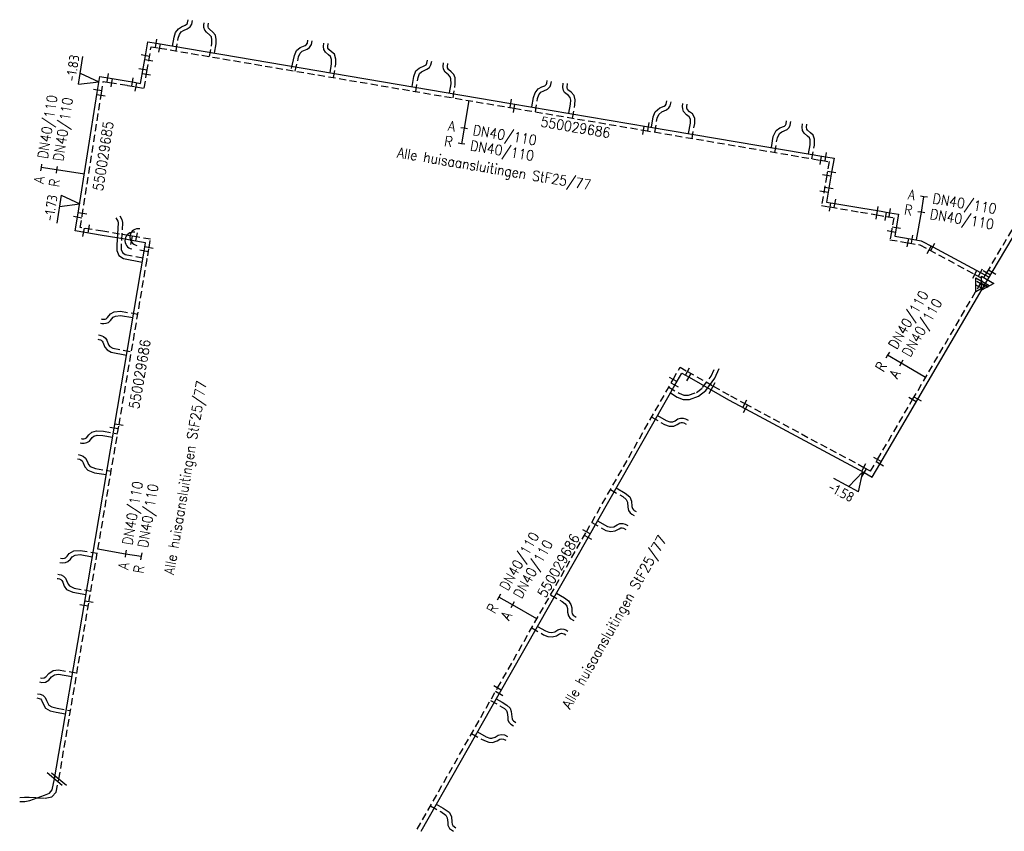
# Model space of a CAD drawing. Header units: millimetres. Extents: x 0 to 118212815, y 0 to 488348790.
# Tile 30 of 143: x 114736213 to 114823819, y 487608642 to 487680902. Entities that reach past the tile are written whole.
import ezdxf
from ezdxf.enums import TextEntityAlignment as Align

# ---------------------------------------------------------------- set-up
doc = ezdxf.new("R2010")
doc.units = ezdxf.units.MM
doc.header["$LTSCALE"] = 200
doc.linetypes.add('HIDDEN2', pattern=[4.7625, 3.175, -1.5875])
for name, color, linetype in [('WW-C-isolatieovergang', 7, 'Continuous'), ('WW-C-mof', 7, 'Continuous'), ('WW-C-VERLOOP', 7, 'Continuous'), ('WW-C-zbocht', 7, 'Continuous'), ('WW-I-diam', 7, 'Continuous'), ('WW-I-info', 7, 'Continuous'), ('WW-I-NAP', 7, 'Continuous'), ('WW-L-aanvoer', 3, 'Continuous'), ('WW-L-retour', 3, 'HIDDEN2')]:
    doc.layers.add(name, color=color, linetype=linetype)
doc.styles.add('DIN17', font='ROMANS.SHX', dxfattribs={"width": 0.9})
doc.styles.add('ISOCP', font='ISOCP.SHX')

# ---------------------------------------------------------------- blocks, each defined once
blk = doc.blocks.new('LR-mof')
at = {"color": 0, "linetype": 'ByBlock', "lineweight": -2}
blk.add_line((0, -0.75), (0, 0.75), dxfattribs=at)
blk = doc.blocks.new('LR-isoov')
at = {"color": 0, "linetype": 'ByBlock', "lineweight": -2}
blk.add_line((0.87, 1.5), (-0.87, -1.5), dxfattribs=at)
blk = doc.blocks.new('LR-zbocht')
at = {"color": 0, "linetype": 'ByBlock', "lineweight": -2}
blk.add_arc((1.5, 0), 1.5, 90, 270, dxfattribs=at)
blk = doc.blocks.new('LR-DIAO2')
at = {"color": 0, "lineweight": -3}
blk.add_line((0, 0), (0, -5), dxfattribs=at)
at = {"color": 0, "linetype": 'Continuous', "lineweight": -3}
blk.add_line((0, -5), (0, -7.8), dxfattribs=at)
at = {"color": 0, "lineweight": -3}
for points in [[(0.61, -5), (0, -5), (-0.61, -5)], [(0.61, -7.8), (0, -7.8), (-0.61, -7.8)]]:
    blk.add_lwpolyline(points, dxfattribs=at)
at = {"color": 1, "lineweight": -3, "style": 'DIN17', "width": 0.9}
for tag, p in [('*1', (-1.61, -5)), ('*2', (-1.61, -7.78))]:
    blk.add_attdef(tag, text='', height=1.8, dxfattribs=at).set_placement(p, align=Align.MIDDLE_RIGHT)
for tag, p in [('*11', (1.61, -5)), ('*12', (1.61, -7.8))]:
    blk.add_attdef(tag, text='', height=1.8, dxfattribs=at).set_placement(p, align=Align.MIDDLE_LEFT)
blk = doc.blocks.new('LR-DIAB2')
at = {"color": 0, "linetype": 'Continuous', "lineweight": -3}
blk.add_line((0, 5), (0, 7.8), dxfattribs=at)
at = {"color": 0, "lineweight": -3}
blk.add_line((0, 0), (0, 5), dxfattribs=at)
for points in [[(0.61, 7.8), (0, 7.8), (-0.61, 7.8)], [(0.61, 5), (0, 5), (-0.61, 5)]]:
    blk.add_lwpolyline(points, dxfattribs=at)
at = {"color": 1, "lineweight": -3, "style": 'DIN17', "width": 0.9}
for tag, p in [('*1', (-1.61, 7.8)), ('*2', (-1.61, 5.02))]:
    blk.add_attdef(tag, text='', height=1.8, dxfattribs=at).set_placement(p, align=Align.MIDDLE_RIGHT)
for tag, p in [('*11', (1.61, 7.8)), ('*12', (1.61, 5))]:
    blk.add_attdef(tag, text='', height=1.8, dxfattribs=at).set_placement(p, align=Align.MIDDLE_LEFT)
blk = doc.blocks.new('LR-hyp')
at = {"color": 7, "linetype": 'ByBlock', "lineweight": -3, "style": 'DIN17', "width": 0.9}
blk.add_attdef('*1', text='', height=1.8, dxfattribs=at).set_placement((0, 0), align=Align.MIDDLE)
at = {"color": 7, "linetype": 'ByBlock', "lineweight": -2, "style": 'DIN17', "width": 0.9, "flags": 1}
blk.add_attdef('*2', text='', height=1.8, dxfattribs=at).set_placement((0, -5), align=Align.MIDDLE)
blk = doc.blocks.new('LR-VERL')
at = {"color": 0, "linetype": 'ByBlock', "lineweight": -2}
blk.add_lwpolyline([(1.08, 0), (-1.08, -1.25), (-1.08, 1.25)], close=True, dxfattribs=at)
blk = doc.blocks.new('nap1')
at = {"color": 0, "linetype": 'Continuous', "lineweight": -3}
for p, q in [((-1, 3.5), (0, 0)), ((-1, 3.5), (4, 3.5)), ((1, 3.5), (0, 0))]:
    blk.add_line(p, q, dxfattribs=at)
at = {"color": 0, "linetype": 'Continuous', "lineweight": -3, "style": 'ISOCP'}
for tag, p in [('*1', (1.7, 5)), ('*2', (4, 1.5))]:
    blk.add_attdef(tag, text='', height=1.8, dxfattribs=at).set_placement(p, align=Align.MIDDLE)
blk = doc.blocks.new('nap2')
at = {"color": 0, "linetype": 'Continuous', "lineweight": -3}
for p, q in [((1, 3.5), (-4, 3.5)), ((-1, 3.5), (0, 0)), ((1, 3.5), (0, 0))]:
    blk.add_line(p, q, dxfattribs=at)
at = {"color": 0, "linetype": 'Continuous', "lineweight": -3, "style": 'ISOCP'}
for tag, p in [('*1', (-1.5, 5)), ('*2', (-4, 1.5))]:
    blk.add_attdef(tag, text='', height=1.8, dxfattribs=at).set_placement(p, align=Align.MIDDLE)

msp = doc.modelspace()

# ---------------------------------------------------------------- linework, layer by layer
at = {"layer": 'WW-L-aanvoer'}
for p, q in [((114751157, 487680628), (114751207, 487680902)), ((114750078, 487679747), (114750330, 487680095)), ((114750330, 487680095), (114750619, 487680268)), ((114750619, 487680268), (114750935, 487680408)), ((114750935, 487680408), (114751103, 487680534)), ((114751103, 487680534), (114751157, 487680628)), ((114752984, 487680385), (114753007, 487680580)), ((114752987, 487680277), (114752984, 487680385)), ((114753024, 487680150), (114752987, 487680277)), ((114753097, 487680053), (114753024, 487680150)), ((114753409, 487679795), (114753097, 487680053)), ((114749813, 487678558), (114749946, 487679348)), ((114749946, 487679348), (114750078, 487679747)), ((114753630, 487679521), (114753409, 487679795)), ((114753690, 487679128), (114753630, 487679521)), ((114747392, 487677697), (114747602, 487678933)), ((114747602, 487678933), (114748353, 487678806)), ((114748353, 487678806), (114779907, 487673453)), ((114753539, 487677926), (114753692, 487678763)), ((114753692, 487678763), (114753690, 487679128)), ((114760847, 487678147), (114761156, 487678425)), ((114761156, 487678425), (114761617, 487678601)), ((114761617, 487678601), (114761715, 487678674)), ((114761715, 487678674), (114761806, 487678820)), ((114761806, 487678820), (114761857, 487679081)), ((114763247, 487678503), (114763278, 487678819)), ((114763274, 487678238), (114763247, 487678503)), ((114747226, 487676714), (114747392, 487677697)), ((114760401, 487676569), (114760663, 487677700)), ((114760663, 487677700), (114760847, 487678147)), ((114763426, 487678012), (114763274, 487678238)), ((114763694, 487677763), (114763426, 487678012)), ((114763875, 487677618), (114763694, 487677763)), ((114763950, 487677345), (114763875, 487677618)), ((114746974, 487675233), (114747226, 487676714)), ((114763824, 487676181), (114763950, 487676967)), ((114763950, 487676967), (114763950, 487677345)), ((114771470, 487676339), (114771765, 487676592)), ((114771765, 487676592), (114772256, 487676814)), ((114772256, 487676814), (114772377, 487676896)), ((114772377, 487676896), (114772448, 487677027)), ((114772448, 487677027), (114772506, 487677299)), ((114773890, 487676735), (114773931, 487677052)), ((114773921, 487676496), (114773890, 487676735)), ((114743108, 487674417), (114743331, 487675845)), ((114743331, 487675845), (114744275, 487675697)), ((114744275, 487675697), (114745876, 487675425)), ((114771135, 487674941), (114771285, 487675851)), ((114771285, 487675851), (114771470, 487676339)), ((114774059, 487676216), (114773921, 487676496)), ((114774363, 487675980), (114774059, 487676216)), ((114774513, 487675823), (114774363, 487675980)), ((114774583, 487675637), (114774513, 487675823)), ((114774593, 487675178), (114774583, 487675637)), ((114745876, 487675425), (114746258, 487675354)), ((114746258, 487675354), (114746974, 487675233)), ((114774461, 487674377), (114774593, 487675178)), ((114782346, 487674747), (114782683, 487674912)), ((114782683, 487674912), (114782949, 487675025)), ((114782949, 487675025), (114783075, 487675164)), ((114783075, 487675164), (114783105, 487675238)), ((114783105, 487675238), (114783151, 487675480)), ((114784546, 487674852), (114784578, 487675237)), ((114784598, 487674602), (114784546, 487674852)), ((114741400, 487663502), (114743108, 487674417)), ((114781781, 487673135), (114781922, 487673966)), ((114781922, 487673966), (114782068, 487674401)), ((114782068, 487674401), (114782346, 487674747)), ((114784695, 487674413), (114784598, 487674602)), ((114785034, 487674158), (114784695, 487674413)), ((114785195, 487673985), (114785034, 487674158)), ((114785247, 487673736), (114785195, 487673985)), ((114779907, 487673453), (114792161, 487671374)), ((114785085, 487672575), (114785235, 487673368)), ((114785235, 487673368), (114785247, 487673736)), ((114792768, 487672697), (114793160, 487673039)), ((114793160, 487673039), (114793560, 487673203)), ((114793560, 487673203), (114793686, 487673299)), ((114793686, 487673299), (114793729, 487673378)), ((114793729, 487673378), (114793801, 487673683)), ((114795190, 487673186), (114795230, 487673442)), ((114795201, 487672958), (114795190, 487673186)), ((114822744, 487658414), (114831444, 487673211)), ((114792415, 487671331), (114792571, 487672251)), ((114792571, 487672251), (114792768, 487672697)), ((114795272, 487672738), (114795201, 487672958)), ((114795542, 487672431), (114795272, 487672738)), ((114795778, 487672257), (114795542, 487672431)), ((114795901, 487672038), (114795778, 487672257)), ((114792161, 487671374), (114807936, 487668698)), ((114795728, 487670769), (114795898, 487671691)), ((114795898, 487671691), (114795901, 487672038)), ((114803508, 487671038), (114803859, 487671262)), ((114803859, 487671262), (114804266, 487671433)), ((114804266, 487671433), (114804349, 487671521)), ((114804349, 487671521), (114804396, 487671626)), ((114804396, 487671626), (114804449, 487671902)), ((114805838, 487671318), (114805874, 487671631)), ((114805874, 487671040), (114805838, 487671318)), ((114803093, 487669520), (114803259, 487670510)), ((114803259, 487670510), (114803508, 487671038)), ((114805998, 487670807), (114805874, 487671040)), ((114806322, 487670540), (114805998, 487670807)), ((114806475, 487670394), (114806322, 487670540)), ((114806545, 487670201), (114806475, 487670394)), ((114806398, 487668959), (114806540, 487669762)), ((114806540, 487669762), (114806545, 487670201)), ((114807936, 487668698), (114808668, 487668574)), ((114808668, 487668574), (114808458, 487667337)), ((114808458, 487667337), (114808005, 487664666)), ((114808005, 487664666), (114808753, 487664539)), ((114808753, 487664539), (114811222, 487664126)), ((114741160, 487662089), (114741400, 487663502)), ((114811222, 487664126), (114812540, 487663903)), ((114812540, 487663903), (114813636, 487663717)), ((114813636, 487663717), (114814418, 487663584)), ((114814418, 487663584), (114814210, 487662359)), ((114744781, 487663265), (114744948, 487662962)), ((114744986, 487662803), (114744863, 487660823)), ((114744948, 487662962), (114744986, 487662803)), ((114743545, 487661685), (114741160, 487662089)), ((114745586, 487661358), (114743545, 487661685)), ((114814210, 487662359), (114814085, 487661620)), ((114814085, 487661620), (114815611, 487661361)), ((114744863, 487660823), (114744868, 487660355)), ((114746179, 487661257), (114745586, 487661358)), ((114747416, 487661047), (114746179, 487661257)), ((114747290, 487660304), (114747416, 487661047)), ((114815611, 487661361), (114816429, 487661222)), ((114816429, 487661222), (114817451, 487660674)), ((114744614, 487644529), (114747290, 487660304)), ((114744868, 487660355), (114745040, 487659915)), ((114745040, 487659915), (114745460, 487659633)), ((114817451, 487660674), (114821687, 487658399)), ((114745460, 487659633), (114747122, 487659316)), ((114821687, 487658399), (114822481, 487657973)), ((114822061, 487657271), (114822744, 487658414)), ((114816122, 487647115), (114822061, 487657271)), ((114743404, 487653883), (114743514, 487653862)), ((114743514, 487653862), (114743703, 487653849)), ((114743703, 487653849), (114743906, 487653874)), ((114743906, 487653874), (114744104, 487653953)), ((114744104, 487653953), (114744294, 487654120)), ((114744294, 487654120), (114744537, 487654413)), ((114744537, 487654413), (114744737, 487654509)), ((114744737, 487654509), (114745180, 487654561)), ((114745180, 487654561), (114746285, 487654380)), ((114743167, 487652455), (114743259, 487652440)), ((114743259, 487652440), (114743392, 487652403)), ((114743392, 487652403), (114743472, 487652363)), ((114743472, 487652363), (114743559, 487652293)), ((114743559, 487652293), (114743621, 487652199)), ((114743621, 487652199), (114743784, 487651753)), ((114743784, 487651753), (114743993, 487651495)), ((114743993, 487651495), (114744361, 487651291)), ((114744361, 487651291), (114745717, 487651033)), ((114794497, 487648356), (114795114, 487649441)), ((114795114, 487649441), (114795769, 487649068)), ((114798071, 487648983), (114798443, 487649835)), ((114795769, 487649068), (114797739, 487647948)), ((114797253, 487647879), (114798071, 487648983)), ((114786786, 487634799), (114794497, 487648356)), ((114794104, 487647667), (114794720, 487647306)), ((114796605, 487647385), (114797253, 487647879)), ((114797739, 487647948), (114799279, 487647071)), ((114794720, 487647306), (114795244, 487647086)), ((114795244, 487647086), (114795798, 487647093)), ((114795798, 487647093), (114796605, 487647385)), ((114799279, 487647071), (114800786, 487646264)), ((114812742, 487641337), (114816122, 487647115)), ((114800786, 487646264), (114811357, 487640590)), ((114792964, 487645661), (114793736, 487645215)), ((114793736, 487645215), (114794069, 487645106)), ((114794069, 487645106), (114794321, 487645103)), ((114794321, 487645103), (114794538, 487645202)), ((114794538, 487645202), (114794785, 487645356)), ((114794785, 487645356), (114795022, 487645423)), ((114795022, 487645423), (114795253, 487645419)), ((114795253, 487645419), (114795446, 487645360)), ((114795446, 487645360), (114795679, 487645239)), ((114741937, 487628752), (114744614, 487644529)), ((114741598, 487643234), (114741722, 487643210)), ((114741944, 487643205), (114742172, 487643248)), ((114742172, 487643248), (114742423, 487643390)), ((114742423, 487643390), (114742655, 487643691)), ((114742655, 487643691), (114742809, 487643825)), ((114742809, 487643825), (114743101, 487643912)), ((114743101, 487643912), (114743623, 487643881)), ((114743623, 487643881), (114744476, 487643719)), ((114741722, 487643210), (114741944, 487643205)), ((114741355, 487641808), (114741531, 487641774)), ((114741531, 487641774), (114741666, 487641721)), ((114741666, 487641721), (114741761, 487641640)), ((114741761, 487641640), (114741855, 487641444)), ((114741855, 487641444), (114742007, 487641078)), ((114742007, 487641078), (114742276, 487640790)), ((114742276, 487640790), (114742871, 487640569)), ((114811357, 487640590), (114812063, 487640177)), ((114812063, 487640177), (114812742, 487641337)), ((114742871, 487640569), (114743913, 487640398)), ((114789295, 487639210), (114790091, 487638755)), ((114790091, 487638755), (114790495, 487638413)), ((114790495, 487638413), (114790654, 487638032)), ((114790654, 487638032), (114790692, 487637560)), ((114790692, 487637560), (114790729, 487637376)), ((114790729, 487637376), (114790815, 487637263)), ((114790815, 487637263), (114790897, 487637200)), ((114790897, 487637200), (114791064, 487637103)), ((114787630, 487636283), (114788502, 487635786)), ((114788502, 487635786), (114788823, 487635721)), ((114788823, 487635721), (114789073, 487635757)), ((114789073, 487635757), (114789370, 487635927)), ((114789370, 487635927), (114789621, 487636033)), ((114789621, 487636033), (114789863, 487636041)), ((114789863, 487636041), (114790077, 487635989)), ((114790077, 487635989), (114790325, 487635858)), ((114778876, 487620890), (114786786, 487634799)), ((114740486, 487632654), (114740724, 487632869)), ((114740724, 487632869), (114740885, 487633077)), ((114740885, 487633077), (114741152, 487633234)), ((114741152, 487633234), (114741581, 487633274)), ((114741581, 487633274), (114742673, 487633092)), ((114739793, 487632588), (114740015, 487632551)), ((114740015, 487632551), (114740275, 487632577)), ((114740275, 487632577), (114740486, 487632654)), ((114739550, 487631159), (114739647, 487631143)), ((114739647, 487631143), (114739768, 487631109)), ((114739768, 487631109), (114739887, 487631048)), ((114739887, 487631048), (114739970, 487630964)), ((114739970, 487630964), (114740041, 487630813)), ((114740041, 487630813), (114740182, 487630456)), ((114740182, 487630456), (114740385, 487630181)), ((114740385, 487630181), (114740938, 487629936)), ((114740938, 487629936), (114742102, 487629720)), ((114783965, 487629838), (114784678, 487629428)), ((114784678, 487629428), (114785030, 487629170)), ((114739318, 487613310), (114741937, 487628752)), ((114785030, 487629170), (114785246, 487628842)), ((114785246, 487628842), (114785341, 487628550)), ((114785341, 487628550), (114785336, 487628189)), ((114785336, 487628189), (114785384, 487627997)), ((114785384, 487627997), (114785467, 487627880)), ((114785467, 487627880), (114785716, 487627719)), ((114782289, 487626891), (114783001, 487626487)), ((114783818, 487626414), (114784080, 487626575)), ((114784080, 487626575), (114784383, 487626671)), ((114784383, 487626671), (114784630, 487626634)), ((114784630, 487626634), (114784802, 487626566)), ((114783001, 487626487), (114783298, 487626363)), ((114783298, 487626363), (114783554, 487626345)), ((114783554, 487626345), (114783818, 487626414)), ((114784802, 487626566), (114784977, 487626476)), ((114738793, 487622094), (114739055, 487622403)), ((114739055, 487622403), (114739317, 487622587)), ((114739317, 487622587), (114739656, 487622623)), ((114739656, 487622623), (114740865, 487622431)), ((114737984, 487621940), (114738172, 487621905)), ((114738172, 487621905), (114738497, 487621927)), ((114738497, 487621927), (114738793, 487622094)), ((114737737, 487620513), (114737937, 487620473)), ((114737937, 487620473), (114738051, 487620428)), ((114771920, 487608659), (114778876, 487620890)), ((114738051, 487620428), (114738155, 487620329)), ((114738155, 487620329), (114738255, 487620125)), ((114738255, 487620125), (114738512, 487619599)), ((114738512, 487619599), (114738921, 487619361)), ((114778619, 487620438), (114779132, 487620147)), ((114779132, 487620147), (114779568, 487619880)), ((114779568, 487619880), (114779866, 487619595)), ((114779866, 487619595), (114779952, 487619297)), ((114738921, 487619361), (114739466, 487619246)), ((114739466, 487619246), (114740298, 487619089)), ((114779952, 487619297), (114780012, 487618843)), ((114780012, 487618843), (114780027, 487618656)), ((114780027, 487618656), (114780063, 487618573)), ((114780063, 487618573), (114780149, 487618478)), ((114780149, 487618478), (114780361, 487618341)), ((114776942, 487617489), (114777726, 487617063)), ((114777726, 487617063), (114778038, 487616949)), ((114778038, 487616949), (114778233, 487616943)), ((114778233, 487616943), (114778524, 487617036)), ((114778524, 487617036), (114778784, 487617201)), ((114778784, 487617201), (114779053, 487617265)), ((114779053, 487617265), (114779359, 487617226)), ((114779359, 487617226), (114779626, 487617093)), ((114739117, 487612336), (114739318, 487613310)), ((114737782, 487611638), (114738407, 487611848)), ((114738407, 487611848), (114738851, 487612051)), ((114738851, 487612051), (114739117, 487612336)), ((114736216, 487611287), (114736672, 487611291)), ((114736672, 487611291), (114737103, 487611378)), ((114737103, 487611378), (114737782, 487611638)), ((114773283, 487611056), (114773880, 487610716)), ((114773880, 487610716), (114774427, 487610336)), ((114774427, 487610336), (114774625, 487609957)), ((114774625, 487609957), (114774673, 487609456)), ((114774673, 487609456), (114774681, 487609278)), ((114774681, 487609278), (114774746, 487609154)), ((114774746, 487609154), (114775026, 487608949))]:
    msp.add_line(p, q, dxfattribs=at)
at = {"layer": 'WW-L-retour'}
for p, q in [((114750795, 487679930), (114751128, 487680078)), ((114751128, 487680078), (114751394, 487680277)), ((114751394, 487680277), (114751519, 487680496)), ((114751519, 487680496), (114751580, 487680833)), ((114752604, 487680401), (114752630, 487680624)), ((114752609, 487680218), (114752604, 487680401)), ((114752678, 487679977), (114752609, 487680218)), ((114750124, 487678120), (114750316, 487679256)), ((114750316, 487679256), (114750420, 487679572)), ((114750420, 487679572), (114750592, 487679809)), ((114750592, 487679809), (114750795, 487679930)), ((114752821, 487679788), (114752678, 487679977)), ((114753138, 487679527), (114752821, 487679788)), ((114753269, 487679363), (114753138, 487679527)), ((114753310, 487679098), (114753269, 487679363)), ((114747704, 487677264), (114747913, 487678495)), ((114747913, 487678495), (114748665, 487678368)), ((114748665, 487678368), (114780217, 487673015)), ((114753096, 487677616), (114753312, 487678797)), ((114753312, 487678797), (114753310, 487679098)), ((114761358, 487678096), (114761801, 487678265)), ((114761801, 487678265), (114762000, 487678412)), ((114762000, 487678412), (114762166, 487678679)), ((114762166, 487678679), (114762230, 487679008)), ((114763629, 487678504), (114763656, 487678783)), ((114763642, 487678372), (114763629, 487678504)), ((114763717, 487678261), (114763642, 487678372)), ((114763943, 487678051), (114763717, 487678261)), ((114760733, 487676320), (114761026, 487677584)), ((114761026, 487677584), (114761165, 487677922)), ((114761165, 487677922), (114761358, 487678096)), ((114764209, 487677838), (114763943, 487678051)), ((114764330, 487677396), (114764209, 487677838)), ((114764330, 487676937), (114764330, 487677396)), ((114747537, 487676278), (114747704, 487677264)), ((114764138, 487675743), (114764330, 487676937)), ((114772442, 487676482), (114772667, 487676634)), ((114772667, 487676634), (114772808, 487676894)), ((114772808, 487676894), (114772877, 487677220)), ((114774273, 487676735), (114774308, 487677004)), ((114774290, 487676607), (114774273, 487676735)), ((114774361, 487676462), (114774290, 487676607)), ((114747286, 487674795), (114747537, 487676278)), ((114771447, 487674503), (114771654, 487675752)), ((114771654, 487675752), (114771791, 487676114)), ((114771791, 487676114), (114771971, 487676268)), ((114771971, 487676268), (114772442, 487676482)), ((114774618, 487676263), (114774361, 487676462)), ((114774841, 487676030), (114774618, 487676263)), ((114774961, 487675711), (114774841, 487676030)), ((114774973, 487675151), (114774961, 487675711)), ((114743483, 487674358), (114743648, 487675411)), ((114743648, 487675411), (114744213, 487675322)), ((114744213, 487675322), (114745812, 487675051)), ((114745812, 487675051), (114746563, 487674917)), ((114746563, 487674917), (114747286, 487674795)), ((114774774, 487673938), (114774973, 487675151)), ((114783174, 487674708), (114783401, 487674959)), ((114783401, 487674959), (114783472, 487675130)), ((114783472, 487675130), (114783524, 487675410)), ((114784929, 487674876), (114784956, 487675206)), ((114784960, 487674730), (114784929, 487674876)), ((114741775, 487663441), (114743483, 487674358)), ((114782291, 487673873), (114782407, 487674216)), ((114782407, 487674216), (114782589, 487674443)), ((114782589, 487674443), (114782841, 487674566)), ((114782841, 487674566), (114783174, 487674708)), ((114784993, 487674664), (114784960, 487674730)), ((114785289, 487674441), (114784993, 487674664)), ((114785545, 487674166), (114785289, 487674441)), ((114785628, 487673770), (114785545, 487674166)), ((114780217, 487673015), (114791722, 487671063)), ((114782093, 487672697), (114782291, 487673873)), ((114785389, 487672138), (114785613, 487673326)), ((114785613, 487673326), (114785628, 487673770)), ((114793751, 487672870), (114793980, 487673046)), ((114793980, 487673046), (114794087, 487673240)), ((114794087, 487673240), (114794171, 487673595)), ((114795571, 487673166), (114795605, 487673383)), ((114795578, 487673027), (114795571, 487673166)), ((114795609, 487672930), (114795578, 487673027)), ((114822254, 487658360), (114831320, 487673750)), ((114792727, 487670893), (114792938, 487672141)), ((114792938, 487672141), (114793081, 487672467)), ((114793081, 487672467), (114793362, 487672711)), ((114793362, 487672711), (114793751, 487672870)), ((114795801, 487672712), (114795609, 487672930)), ((114796069, 487672514), (114795801, 487672712)), ((114796281, 487672136), (114796069, 487672514)), ((114796278, 487671655), (114796281, 487672136)), ((114796034, 487670332), (114796278, 487671655)), ((114804488, 487671114), (114804670, 487671307)), ((114804670, 487671307), (114804761, 487671512)), ((114804761, 487671512), (114804822, 487671831)), ((114806221, 487671321), (114806251, 487671587)), ((114806242, 487671158), (114806221, 487671321)), ((114791722, 487671063), (114807497, 487668387)), ((114803405, 487669081), (114803625, 487670395)), ((114803625, 487670395), (114803805, 487670777)), ((114803805, 487670777), (114804036, 487670924)), ((114804036, 487670924), (114804488, 487671114)), ((114806298, 487671052), (114806242, 487671158)), ((114806575, 487670825), (114806298, 487671052)), ((114806803, 487670607), (114806575, 487670825)), ((114806925, 487670265), (114806803, 487670607)), ((114806706, 487668521), (114806920, 487669726)), ((114806920, 487669726), (114806925, 487670265)), ((114807497, 487668387), (114808230, 487668263)), ((114808230, 487668263), (114808022, 487667036)), ((114808022, 487667036), (114807567, 487664355)), ((114807567, 487664355), (114808314, 487664228)), ((114741598, 487662400), (114741775, 487663441)), ((114745114, 487663448), (114745305, 487663101)), ((114808314, 487664228), (114811020, 487663775)), ((114811020, 487663775), (114812486, 487663526)), ((114812486, 487663526), (114813280, 487663392)), ((114813280, 487663392), (114813980, 487663273)), ((114745369, 487662837), (114745243, 487660813)), ((114745305, 487663101), (114745369, 487662837)), ((114813980, 487663273), (114813768, 487662028)), ((114743608, 487662059), (114741598, 487662400)), ((114746025, 487661669), (114743608, 487662059)), ((114746621, 487661568), (114746025, 487661669)), ((114813768, 487662028), (114813646, 487661309)), ((114745243, 487660813), (114745247, 487660428)), ((114747854, 487661358), (114746621, 487661568)), ((114747726, 487660606), (114747854, 487661358)), ((114813646, 487661309), (114815253, 487661037)), ((114815253, 487661037), (114816304, 487660858)), ((114816304, 487660858), (114817134, 487660413)), ((114745052, 487644841), (114747726, 487660606)), ((114745247, 487660428), (114745350, 487660164)), ((114745350, 487660164), (114745607, 487659992)), ((114745607, 487659992), (114747559, 487659619)), ((114817134, 487660413), (114821202, 487658228)), ((114821202, 487658228), (114821945, 487657830)), ((114821547, 487657147), (114822254, 487658360)), ((114815661, 487647079), (114821547, 487657147)), ((114744021, 487654385), (114744298, 487654719)), ((114744298, 487654719), (114744629, 487654879)), ((114744629, 487654879), (114745188, 487654945)), ((114745188, 487654945), (114746723, 487654694)), ((114743476, 487654256), (114743563, 487654239)), ((114743563, 487654239), (114743693, 487654230)), ((114743693, 487654230), (114743811, 487654245)), ((114743811, 487654245), (114743903, 487654282)), ((114743903, 487654282), (114744021, 487654385)), ((114743228, 487652830), (114743341, 487652812)), ((114743341, 487652812), (114743529, 487652759)), ((114743529, 487652759), (114743677, 487652685)), ((114743677, 487652685), (114743844, 487652552)), ((114743844, 487652552), (114743963, 487652371)), ((114743963, 487652371), (114744119, 487651943)), ((114744119, 487651943), (114744242, 487651791)), ((114744242, 487651791), (114744492, 487651652)), ((114744492, 487651652), (114746154, 487651337)), ((114794351, 487648869), (114794971, 487649959)), ((114794971, 487649959), (114795625, 487649588)), ((114795625, 487649588), (114797927, 487648278)), ((114797740, 487649174), (114798094, 487649986)), ((114786640, 487635310), (114794351, 487648869)), ((114796979, 487648148), (114797740, 487649174)), ((114793964, 487648189), (114794891, 487647647)), ((114794891, 487647647), (114795318, 487647467)), ((114795729, 487647472), (114796420, 487647723)), ((114796420, 487647723), (114796979, 487648148)), ((114797927, 487648278), (114799467, 487647401)), ((114795318, 487647467), (114795729, 487647472)), ((114799467, 487647401), (114800742, 487646719)), ((114812541, 487641746), (114815661, 487647079)), ((114800742, 487646719), (114811319, 487641047)), ((114792447, 487645521), (114793580, 487644866)), ((114794718, 487644866), (114794940, 487645005)), ((114794940, 487645005), (114795072, 487645042)), ((114795072, 487645042), (114795192, 487645040)), ((114795192, 487645040), (114795301, 487645007)), ((114795301, 487645007), (114795504, 487644902)), ((114742376, 487629064), (114745052, 487644841)), ((114742377, 487643952), (114742621, 487644166)), ((114742621, 487644166), (114743057, 487644295)), ((114743057, 487644295), (114743670, 487644258)), ((114743670, 487644258), (114744913, 487644023)), ((114793580, 487644866), (114794006, 487644727)), ((114794006, 487644727), (114794401, 487644721)), ((114794401, 487644721), (114794718, 487644866)), ((114741669, 487643607), (114741763, 487643589)), ((114741763, 487643589), (114741913, 487643586)), ((114741913, 487643586), (114742040, 487643610)), ((114742040, 487643610), (114742169, 487643683)), ((114742169, 487643683), (114742377, 487643952)), ((114741425, 487642181), (114741638, 487642141)), ((114741638, 487642141), (114741865, 487642051)), ((114741865, 487642051), (114742069, 487641877)), ((114742069, 487641877), (114742202, 487641599)), ((114742202, 487641599), (114742331, 487641288)), ((114811927, 487640697), (114812541, 487641746)), ((114742331, 487641288), (114742492, 487641115)), ((114742492, 487641115), (114742969, 487640938)), ((114742969, 487640938), (114744351, 487640711)), ((114811319, 487641047), (114811927, 487640697)), ((114788777, 487639068), (114789872, 487638443)), ((114789872, 487638443), (114790179, 487638182)), ((114790179, 487638182), (114790280, 487637941)), ((114790280, 487637941), (114790315, 487637508)), ((114790315, 487637508), (114790373, 487637215)), ((114790373, 487637215), (114790543, 487636994)), ((114790543, 487636994), (114790684, 487636884)), ((114790684, 487636884), (114790874, 487636774)), ((114787112, 487636140), (114788367, 487635426)), ((114788367, 487635426), (114788812, 487635335)), ((114788812, 487635335), (114789199, 487635391)), ((114789199, 487635391), (114789539, 487635586)), ((114789539, 487635586), (114789704, 487635656)), ((114789704, 487635656), (114789823, 487635660)), ((114789823, 487635660), (114789941, 487635631)), ((114789941, 487635631), (114790148, 487635522)), ((114778732, 487621406), (114786640, 487635310)), ((114740629, 487633367), (114741032, 487633604)), ((114741032, 487633604), (114741595, 487633657)), ((114741595, 487633657), (114743112, 487633404)), ((114739854, 487632963), (114740027, 487632934)), ((114740027, 487632934), (114740190, 487632950)), ((114740190, 487632950), (114740286, 487632986)), ((114740286, 487632986), (114740444, 487633128)), ((114740444, 487633128), (114740629, 487633367)), ((114739612, 487631534), (114739731, 487631514)), ((114739731, 487631514), (114739906, 487631464)), ((114739906, 487631464), (114740114, 487631360)), ((114740114, 487631360), (114740287, 487631184)), ((114740287, 487631184), (114740390, 487630964)), ((114740390, 487630964), (114740517, 487630642)), ((114740517, 487630642), (114740631, 487630488)), ((114740631, 487630488), (114741051, 487630301)), ((114741051, 487630301), (114742539, 487630026)), ((114783448, 487629698), (114784470, 487629109)), ((114739700, 487613293), (114742376, 487629064)), ((114784470, 487629109), (114784750, 487628904)), ((114784750, 487628904), (114784900, 487628676)), ((114784900, 487628676), (114784960, 487628492)), ((114784960, 487628492), (114784956, 487628145)), ((114784956, 487628145), (114785032, 487627835)), ((114785032, 487627835), (114785200, 487627601)), ((114785200, 487627601), (114785510, 487627400)), ((114781771, 487626749), (114782833, 487626145)), ((114782833, 487626145), (114783209, 487625989)), ((114783209, 487625989), (114783590, 487625962)), ((114783590, 487625962), (114783969, 487626060)), ((114783969, 487626060), (114784239, 487626227)), ((114784239, 487626227), (114784413, 487626282)), ((114784413, 487626282), (114784531, 487626264)), ((114784531, 487626264), (114784645, 487626219)), ((114784645, 487626219), (114784803, 487626138)), ((114738053, 487622314), (114738194, 487622288)), ((114738194, 487622288), (114738386, 487622300)), ((114738386, 487622300), (114738547, 487622391)), ((114738547, 487622391), (114738797, 487622686)), ((114738797, 487622686), (114739180, 487622954)), ((114739180, 487622954), (114739666, 487623007)), ((114739666, 487623007), (114741304, 487622746)), ((114771590, 487608847), (114778732, 487621406)), ((114737812, 487620886), (114738045, 487620839)), ((114738045, 487620839), (114738260, 487620754)), ((114738260, 487620754), (114738466, 487620556)), ((114738466, 487620556), (114738596, 487620292)), ((114738596, 487620292), (114738803, 487619870)), ((114738803, 487619870), (114739060, 487619720)), ((114739060, 487619720), (114739540, 487619618)), ((114739540, 487619618), (114740735, 487619394)), ((114778101, 487620296), (114778938, 487619820)), ((114778938, 487619820), (114779335, 487619577)), ((114779335, 487619577), (114779529, 487619391)), ((114779529, 487619391), (114779579, 487619218)), ((114779579, 487619218), (114779634, 487618803)), ((114779634, 487618803), (114779653, 487618564)), ((114779653, 487618564), (114779740, 487618364)), ((114779740, 487618364), (114779902, 487618186)), ((114779902, 487618186), (114780155, 487618022)), ((114776420, 487617340), (114777569, 487616716)), ((114777569, 487616716), (114777966, 487616571)), ((114777966, 487616571), (114778287, 487616561)), ((114778287, 487616561), (114778686, 487616689)), ((114778686, 487616689), (114778934, 487616846)), ((114778934, 487616846), (114779074, 487616879)), ((114779074, 487616879), (114779247, 487616857)), ((114779247, 487616857), (114779458, 487616753)), ((114739444, 487612129), (114739700, 487613293)), ((114736647, 487611671), (114737058, 487611686)), ((114737058, 487611686), (114737782, 487611638)), ((114738490, 487611582), (114739060, 487611720)), ((114739060, 487611720), (114739444, 487612129)), ((114736213, 487611667), (114736647, 487611671)), ((114737782, 487611638), (114738490, 487611582)), ((114772765, 487610913), (114773677, 487610394)), ((114773677, 487610394), (114774133, 487610077)), ((114774133, 487610077), (114774254, 487609847)), ((114774254, 487609847), (114774294, 487609430)), ((114774294, 487609430), (114774305, 487609177)), ((114774305, 487609177), (114774450, 487608899)), ((114774450, 487608899), (114774802, 487608642))]:
    msp.add_line(p, q, dxfattribs=at)

# ---------------------------------------------------------------- block references
at = {"layer": 'WW-C-isolatieovergang', "linetype": 'Continuous', "xscale": 500, "yscale": 500, "zscale": 500, "rotation": 80.3718}
for p in [(114739318, 487613310), (114739700, 487613293)]:
    msp.add_blockref('LR-isoov', p, dxfattribs=at)
at = {"layer": 'WW-C-mof', "linetype": 'Continuous'}
for p, xscale, yscale, zscale, rotation in [((114748353, 487678806), 500, 500, 500, 350.3718), ((114748665, 487678368), 500, 500, 500, 350.3718), ((114747392, 487677697), 500, 500, 500, 80.3718), ((114747184, 487676465), 500.0000000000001, 500.0000000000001, 500.0000000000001, 80.3718), ((114747704, 487677264), 500, 500, 500, 80.3718), ((114744064, 487675730), 500, 500, 500, 351.1037), ((114744400, 487675290), 500, 500, 500, 350.3653), ((114746258, 487675354), 499.9999999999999, 499.9999999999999, 499.9999999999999, 350.3718), ((114747495, 487676030), 500.0000000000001, 500.0000000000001, 500.0000000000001, 80.3718), ((114746563, 487674917), 499.9999999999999, 499.9999999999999, 499.9999999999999, 350.3718), ((114743140, 487674619), 500, 500, 500, 81.1037), ((114743452, 487674160), 500, 500, 500, 81.1037), ((114779907, 487673453), 500, 500, 500, 350.3718), ((114780217, 487673015), 500, 500, 500, 350.3718), ((114791722, 487671063), 500, 500, 500, 350.3718), ((114792161, 487671374), 500, 500, 500, 350.3718), ((114807497, 487668387), 500, 500, 500, 350.3718), ((114807936, 487668698), 500, 500, 500, 350.3718), ((114808022, 487667036), 500, 500, 500, 80.3718), ((114808458, 487667337), 500, 500, 500, 80.3718), ((114807775, 487665579), 500.0000000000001, 500.0000000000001, 500.0000000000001, 80.3718), ((114808215, 487665901), 500.0000000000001, 500.0000000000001, 500.0000000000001, 80.3718), ((114808314, 487664227), 499.9999999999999, 499.9999999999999, 499.9999999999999, 350.3718), ((114808753, 487664539), 499.9999999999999, 499.9999999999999, 499.9999999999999, 350.3718), ((114812540, 487663903), 500, 500, 500, 350.3736), ((114741805, 487663636), 500, 500, 500, 81.1037), ((114812486, 487663526), 500, 500, 500, 350.3736), ((114813280, 487663392), 500, 500, 500, 350.3736), ((114813636, 487663717), 500, 500, 500, 350.3736), ((114741366, 487663304), 500, 500, 500, 80.3736), ((114742360, 487662271), 500, 500, 500, 350.3736), ((114741906, 487661963), 500, 500, 500, 350.3736), ((114746179, 487661254), 500, 500, 500, 350.3718), ((114746621, 487661568), 500, 500, 500, 350.3718), ((114813768, 487662028), 500, 500, 500, 80.3736), ((114814210, 487662359), 500, 500, 500, 80.3736), ((114815611, 487661361), 500, 500, 500, 350.3736), ((114815253, 487661037), 500, 500, 500, 350.3736), ((114817134, 487660413), 500, 500, 500, 331.7670000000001), ((114817452, 487660676), 500, 500, 500, 331.7670000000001), ((114747286, 487660305), 500, 500, 500, 80.3718), ((114747726, 487660606), 500, 500, 500, 80.3718), ((114821203, 487658231), 500, 500, 500, 331.7670000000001), ((114821687, 487658399), 500, 500, 500, 331.7670000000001), ((114822254, 487658360), 500, 500, 500, 59.4282), ((114822744, 487658414), 500, 500, 500, 59.5243), ((114821694, 487657397), 500, 500, 500, 59.4282), ((114822139, 487657403), 500, 500, 500, 59.4282), ((114795625, 487649588), 500, 500, 500, 330.3721), ((114795769, 487649068), 500, 500, 500, 330.3721), ((114794351, 487648869), 500.0000000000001, 500.0000000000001, 500.0000000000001, 60.3721), ((114794497, 487648356), 500.0000000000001, 500.0000000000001, 500.0000000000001, 60.3721), ((114797922, 487648275), 500, 500, 500, 330.3721), ((114797739, 487647948), 500, 500, 500, 330.3721), ((114800742, 487646719), 500, 500, 500, 331.8393), ((114815661, 487647079), 500, 500, 500, 59.66620000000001), ((114816122, 487647115), 500, 500, 500, 59.7), ((114800786, 487646264), 500, 500, 500, 331.7969), ((114744614, 487644529), 500, 500, 500, 80.3718), ((114745052, 487644841), 500, 500, 500, 80.3718), ((114812541, 487641746), 500, 500, 500, 59.66620000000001), ((114812742, 487641337), 500, 500, 500, 59.6588), ((114811319, 487641047), 500, 500, 500, 331.7969), ((114811357, 487640590), 500, 500, 500, 329.6656), ((114786640, 487635310), 500, 500, 500, 60.3721), ((114786786, 487634799), 500, 500, 500, 60.3721), ((114741937, 487628752), 500, 500, 500, 80.3718), ((114742376, 487629064), 500, 500, 500, 80.3718), ((114778732, 487621406), 500, 500, 500, 60.3721), ((114778876, 487620890), 500, 500, 500, 60.3721)]:
    msp.add_blockref('LR-mof', p, dxfattribs=dict(at, xscale=xscale, yscale=yscale, zscale=zscale, rotation=rotation))
at = {"layer": 'WW-C-mof', "xscale": 500, "yscale": 500, "zscale": 500, "rotation": 239.4282}
for p in [(114821547, 487657147), (114822061, 487657271)]:
    msp.add_blockref('LR-mof', p, dxfattribs=at)
at = {"layer": 'WW-C-VERLOOP', "linetype": 'Continuous', "xscale": 500, "yscale": 500, "zscale": 500, "rotation": 239.4282}
for p in [(114821547, 487657147), (114822061, 487657271)]:
    msp.add_blockref('LR-VERL', p, dxfattribs=at)
at = {"layer": 'WW-C-zbocht', "linetype": 'Continuous', "xscale": 500, "yscale": 500, "zscale": 500, "rotation": 350.3718}
for p in [(114745586, 487661358), (114746025, 487661669)]:
    msp.add_blockref('LR-zbocht', p, dxfattribs=at)
at = {"layer": 'WW-I-diam', "linetype": 'Continuous', "xscale": 500, "yscale": 500, "zscale": 500}
for name, p, rotation, values in [('LR-DIAB2', (114741968, 487667137), 81.10373971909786, {'*1': 'A', '*11': 'DN40/110', '*2': 'R', '*12': 'DN40/110'}), ('LR-DIAO2', (114776181, 487673700), 350.3718487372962, {'*1': 'A', '*11': 'DN40/110', '*2': 'R', '*12': 'DN40/110'}), ('LR-DIAB2', (114816020, 487661292), 350.373577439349, {'*1': 'A', '*11': 'DN40/110', '*2': 'R', '*12': 'DN40/110'}), ('LR-DIAB2', (114816806, 487649055), 59.69228702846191, {'*1': 'R', '*11': 'DN40/110', '*2': 'A', '*12': 'DN40/110'}), ('LR-DIAO2', (114743175, 487633777), 80.37184873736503, {'*1': 'A', '*11': 'DN40/110', '*2': 'R', '*12': 'DN40/110'}), ('LR-DIAB2', (114782240, 487627573), 60.37208865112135, {'*1': 'R', '*11': 'DN40/110', '*2': 'A', '*12': 'DN40/110'})]:
    msp.add_blockref(name, p, dxfattribs=dict(at, rotation=rotation)).add_auto_attribs(values)
at = {"layer": 'WW-I-info', "linetype": 'Continuous'}
ref = msp.add_blockref('LR-hyp', (114785673, 487671322), dxfattribs=dict(at, xscale=499.9999999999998, yscale=499.9999999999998, zscale=499.9999999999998, rotation=350.3718))
ref.add_attrib('*1', '550029686', dxfattribs={"layer": '0', "color": 0, "linetype": 'ByBlock', "lineweight": -3, "height": 900, "rotation": 350.3718, "style": 'DIN17', "width": 0.9}).set_placement((114785673, 487671322), align=Align.MIDDLE)
ref = msp.add_blockref('LR-hyp', (114743639, 487668763), dxfattribs=dict(at, xscale=500.0000000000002, yscale=500.0000000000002, zscale=500.0000000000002, rotation=81.1037))
ref.add_attrib('*1', '550029685', dxfattribs={"layer": '0', "color": 0, "linetype": 'ByBlock', "lineweight": -3, "height": 900, "rotation": 81.10374, "style": 'DIN17', "width": 0.9}).set_placement((114743639, 487668763), align=Align.MIDDLE)
ref = msp.add_blockref('LR-hyp', (114746896, 487649344), dxfattribs=dict(at, xscale=500.0000000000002, yscale=500.0000000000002, zscale=500.0000000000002, rotation=80.3718))
ref.add_attrib('*1', '550029686', dxfattribs={"layer": '0', "color": 0, "linetype": 'ByBlock', "lineweight": -3, "height": 900, "rotation": 80.3718, "style": 'DIN17', "width": 0.9}).set_placement((114746896, 487649344), align=Align.MIDDLE)
ref = msp.add_blockref('LR-hyp', (114784152, 487632297), dxfattribs=dict(at, xscale=500.0000000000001, yscale=500.0000000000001, zscale=500.0000000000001, rotation=60.3721))
ref.add_attrib('*1', '550029686', dxfattribs={"layer": '0', "color": 0, "linetype": 'ByBlock', "lineweight": -3, "height": 900, "rotation": 60.3721, "style": 'DIN17', "width": 0.9}).set_placement((114784152, 487632297), align=Align.MIDDLE)
at = {"layer": 'WW-I-NAP', "linetype": 'Continuous'}
ref = msp.add_blockref('nap1', (114743258, 487675374), dxfattribs=dict(at, xscale=500, yscale=500, zscale=500, rotation=81.10373971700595))
ref.add_attrib('*1', '-1.83', dxfattribs={"layer": '0', "color": 1, "linetype": 'Continuous', "lineweight": -3, "height": 900, "rotation": 81.10374, "style": 'ISOCP'}).set_placement((114740919, 487676600), align=Align.MIDDLE)
ref = msp.add_blockref('nap2', (114741556, 487664504), dxfattribs=dict(at, xscale=500, yscale=500, zscale=500, rotation=81.10373972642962))
ref.add_attrib('*1', '-1.73', dxfattribs={"layer": '0', "color": 1, "linetype": 'Continuous', "lineweight": -3, "height": 900, "rotation": 81.10374, "style": 'ISOCP'}).set_placement((114738970, 487664150), align=Align.MIDDLE)
ref = msp.add_blockref('nap1', (114811241, 487640652), dxfattribs=dict(at, xscale=500, yscale=500, zscale=500, rotation=151.7740803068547))
ref.add_attrib('*1', '-1.58', dxfattribs={"layer": '0', "color": 1, "linetype": 'Continuous', "lineweight": -3, "height": 900, "rotation": 331.77408, "style": 'ISOCP'}).set_placement((114809310, 487638852), align=Align.MIDDLE)

# ---------------------------------------------------------------- texts
at = {"layer": 'WW-I-info', "style": 'DIN17', "width": 0.9}
for rotation, p in [(350.36325, (114769743, 487668650)), (80.35279, (114749926, 487631443)), (60.36305, (114785188, 487619468))]:
    msp.add_text('Alle huisaansluitingen StF25/77', height=900, rotation=rotation, dxfattribs=at).set_placement(p)

doc.saveas('drawing.dxf')
